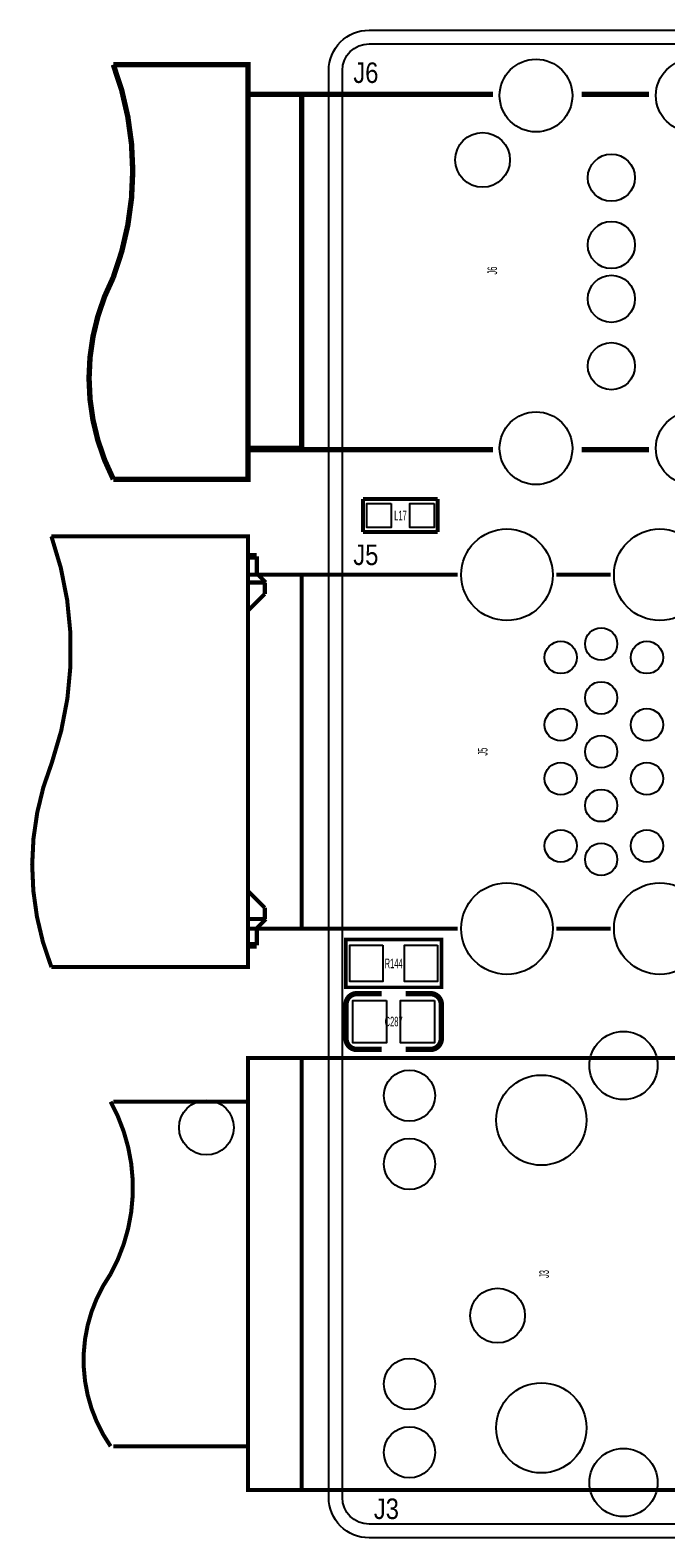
# Model space of a CAD drawing. Extents: x -11 to 92, y 0 to 58.
# Tile 1 of 7: x -11 to 13, y 0 to 56. Entities that reach past the tile are written whole.
import ezdxf
from ezdxf.enums import TextEntityAlignment as Align

# ---------------------------------------------------------------- set-up
doc = ezdxf.new("R2010")
doc.units = 0
for name, color, linetype in [('BG_OUTLINE', 12, 'CONTINUOUS'), ('BG_SILKSCREEN_TOP', 7, 'CONTINUOUS'), ('PG_SILKSCREEN_TOP', 253, 'CONTINUOUS'), ('PIN_SOLDERMASK_TOP', 92, 'CONTINUOUS'), ('RD_SILKSCREEN_TOP', 30, 'CONTINUOUS'), ('RKI_ALL', 2, 'CONTINUOUS')]:
    doc.layers.add(name, color=color, linetype=linetype)

msp = doc.modelspace()

# ---------------------------------------------------------------- linework, layer by layer
at = {"layer": 'BG_OUTLINE'}
msp.add_lwpolyline([(83.49996, 55.999888, -0.414214), (85.000084, 54.500018), (85.000084, 1.500124, -0.414249), (83.49996, 0), (1.500124, 0, -0.41426), (0, 1.500124), (0, 54.500018, -0.414229), (1.500124, 55.999888), (15.999968, 55.999888, -0.414239), (16.999966, 54.99989), (16.999966, 52.500022, 0.414244), (18.50009, 50.999898, 0.414203), (19.99996, 52.500022), (19.99996, 54.99989, -0.414224), (20.999958, 55.999888)], format="xyb", close=True, dxfattribs=at)
at = {"layer": 'PG_SILKSCREEN_TOP'}
for points, const_width in [([(-8.000009, 39.320216), (-3.000019, 39.320216), (-3.000019, 54.720236), (-8.000009, 54.720236)], 0.2), ([(6.099988, 40.420214), (-3.000019, 40.420214), (-3.000019, 53.620238), (6.099988, 53.620238)], 0.2), ([(-3.000019, 40.470328), (-1.000023, 40.470328), (-1.000023, 53.620238), (-3.000019, 53.620238)], 0.2), ([(9.399981, 53.620238), (11.899976, 53.620238)], 0.2), ([(11.899976, 40.420214), (9.399981, 40.420214)], 0.2), ([(1.27, 37.3634), (1.27, 38.5826)], 0.1524), ([(1.27, 38.5826), (4.0513, 38.5826)], 0.1524), ([(4.0513, 38.5826), (4.0513, 37.3634)], 0.1524), ([(-10.299243, 37.200103), (-2.999232, 37.200103), (-2.999232, 29.200094)], 0.150012), ([(4.0513, 37.3634), (1.27, 37.3634)], 0.1524), ([(-2.999232, 36.456899), (-2.669032, 36.456899)], 0.254), ([(-2.999232, 36.456899), (-2.999232, 35.484105)], 0.150012), ([(-2.669032, 36.456899), (-2.669032, 35.816794)], 0.150012), ([(-2.999232, 22.629089), (-0.999236, 22.629089), (-0.999236, 35.771099), (-2.999232, 35.771099), (1.34018, 35.771099), (2.419858, 35.771099), (4.788357, 35.771099)], 0.150012), ([(-2.669032, 35.816794), (-2.336343, 35.484105)], 0.150012), ([(8.451063, 35.771099), (10.467873, 35.771099)], 0.150012), ([(-2.999232, 35.484105), (-2.371827, 35.484105)], 0.150012), ([(-2.371827, 35.484105), (-2.371827, 35.059899)], 0.150012), ([(-2.371827, 35.059899), (-2.999232, 34.434983)], 0.150012), ([(-2.999232, 34.434983), (-2.999232, 24.132794)], 0.150012), ([(-10.299243, 21.200085), (-2.999232, 21.200085), (-2.999232, 29.200094)], 0.150012), ([(-2.999232, 24.031194), (-2.371827, 23.403789)], 0.150012), ([(-2.999232, 22.982199), (-2.999232, 22.006789)], 0.150012), ([(-2.999232, 22.982199), (-2.371827, 22.982199)], 0.150012), ([(-2.336343, 22.982199), (-2.669032, 22.649383)], 0.150012), ([(-2.371827, 23.403789), (-2.371827, 22.982199)], 0.150012), ([(4.788357, 22.629089), (1.719859, 22.629089), (0.840156, 22.629089), (-2.999232, 22.629089)], 0.150012), ([(-2.669032, 22.649383), (-2.669032, 22.006789)], 0.150012), ([(8.451063, 22.629089), (10.467873, 22.629089)], 0.150012), ([(-2.999232, 22.006789), (-2.669032, 22.006789)], 0.254), ([(4.191, 20.447), (0.635, 20.447), (0.635, 22.225), (4.191, 22.225), (4.191, 20.447)], 0.127), ([(3.783076, 20.21205), (2.863088, 20.21205)], 0.199898), ([(1.042924, 18.14195), (1.962912, 18.14195)], 0.199898), ([(-3.000096, 1.779829), (-1.0001, 1.779829), (-1.0001, 17.819827), (18.299913, 17.819827), (18.299913, 1.779829), (-3.000096, 1.779829), (-3.000096, 17.819827), (-1.0001, 17.819827)], 0.150012), ([(-8.000086, 3.399815), (-3.000096, 3.399815), (-3.000096, 16.199841), (-8.000086, 16.199841)], 0.150012)]:
    msp.add_lwpolyline(points, dxfattribs=dict(at, const_width=const_width))
for points, const_width in [([(-8.000009, 46.820226, 0.182961), (-8.000009, 54.720236)], 0.2), ([(-8.000009, 39.320216, -0.240364), (-8.000009, 46.820226)], 0.2), ([(-10.299243, 37.200103, -0.169628), (-10.280142, 28.800095)], 0.150012), ([(-10.280142, 28.800095, 0.190343), (-10.299243, 21.200085)], 0.150012), ([(1.962912, 20.21205), (1.042924, 20.21205, 0.4144), (0.643128, 19.812)], 0.199898), ([(4.183126, 18.542), (4.183126, 19.812, 0.414214), (3.783076, 20.21205)], 0.199898), ([(0.643128, 19.812), (0.642874, 18.542, 0.414214), (1.042924, 18.14195)], 0.199898), ([(2.863088, 18.14195), (3.783076, 18.14195, 0.414214), (4.183126, 18.542)], 0.199898), ([(-8.100085, 9.799828, 0.258538), (-8.100085, 16.199841)], 0.150012), ([(-8.100085, 3.399815, -0.313617), (-8.100085, 9.799828)], 0.150012)]:
    msp.add_lwpolyline(points, format="xyb", dxfattribs=dict(at, const_width=const_width))
at = {"layer": 'PIN_SOLDERMASK_TOP'}
for points in [[(2.316861, 38.422961), (2.316861, 37.523039), (1.416939, 37.523039), (1.416939, 38.422961)], [(3.917061, 38.422961), (3.917061, 37.523039), (3.017139, 37.523039), (3.017139, 38.422961)], [(2.0066, 22.0091), (2.0066, 20.6629), (0.7874, 20.6629), (0.7874, 22.0091)], [(4.0386, 22.0091), (4.0386, 20.6629), (2.8194, 20.6629), (2.8194, 22.0091)], [(2.153031, 19.961987), (2.153031, 18.392013), (0.892937, 18.392013), (0.892937, 19.961987)], [(3.933063, 19.961987), (3.933063, 18.392013), (2.672969, 18.392013), (2.672969, 19.961987)]]:
    msp.add_lwpolyline(points, close=True, dxfattribs=at)
for centre, radius in [((7.699985, 53.570124), 1.349997), ((13.500075, 53.570124), 1.349997), ((5.715, 51.181), 1.016), ((10.500081, 50.520321), 0.875005), ((10.500081, 48.020224), 0.875005), ((10.500081, 46.020228), 0.875005), ((10.500081, 43.520131), 0.875005), ((7.699985, 40.470328), 1.349997), ((13.500075, 40.470328), 1.349997), ((6.619773, 35.771099), 1.700555), ((12.299163, 35.771099), 1.700555), ((10.119868, 33.200594), 0.599999), ((8.618779, 32.700189), 0.599999), ((11.819179, 32.700189), 0.599999), ((10.119868, 31.199099), 0.599999), ((8.618779, 30.200905), 0.599999), ((11.819179, 30.200905), 0.599999), ((10.119868, 29.200094), 0.599999), ((8.618779, 28.199283), 0.599999), ((11.819179, 28.199283), 0.599999), ((10.119868, 27.201089), 0.599999), ((8.618779, 25.699999), 0.599999), ((10.119868, 25.199594), 0.599999), ((11.819179, 25.699999), 0.599999), ((6.619773, 22.629089), 1.700555), ((12.299163, 22.629089), 1.700555), ((10.949915, 17.544821), 1.264996), ((2.999715, 16.424935), 0.949998), ((7.899908, 15.514828), 1.675003), ((-4.539996, 15.24), 1.016), ((2.999715, 13.884935), 0.949998), ((6.2738, 8.255), 1.016), ((2.999715, 5.714721), 0.949998), ((7.899908, 4.084828), 1.675003), ((2.999715, 3.174721), 0.949998), ((10.949915, 2.054835), 1.264996)]:
    msp.add_circle(centre, radius, dxfattribs=at)
at = {"layer": 'RKI_ALL'}
msp.add_lwpolyline([(1.499845, 55.491888), (16.000044, 55.491888, -0.414195), (16.491991, 54.999941), (16.491991, 52.49987, 0.414194), (18.499963, 50.491898), (18.500115, 50.491898, 0.414182), (20.508011, 52.49987), (20.508011, 54.999941, -0.414194), (20.999958, 55.491888), (83.500189, 55.491888, -0.414164), (84.492109, 54.499967), (84.492109, 1.499997, -0.414188), (83.500112, 0.508), (1.499921, 0.508, -0.414163), (0.508, 1.499921), (0.508, 54.499993, -0.414162)], format="xyb", close=True, dxfattribs=at)

# ---------------------------------------------------------------- texts
at = {"layer": 'BG_SILKSCREEN_TOP', "width": 0.866667}
for s, p in [('J6', (0.9144, 54.0385)), ('J5', (0.9144, 36.1315)), ('J3', (1.6764, 0.6985))]:
    msp.add_text(s, height=0.762, dxfattribs=at).set_placement(p)
at = {"layer": 'RD_SILKSCREEN_TOP', "width": 0.571429}
for s, p in [('J6', (6.25282, 47.070061)), ('J5', (5.897118, 29.199942)), ('J3', (8.177708, 9.799676))]:
    msp.add_text(s, height=0.3556, rotation=90, dxfattribs=at).set_placement(p, align=Align.CENTER)
for s, p in [('L17', (2.667, 37.7952)), ('R144', (2.413, 21.1582)), ('C287', (2.413, 18.9992))]:
    msp.add_text(s, height=0.3556, dxfattribs=at).set_placement(p, align=Align.CENTER)

doc.saveas('drawing.dxf')
